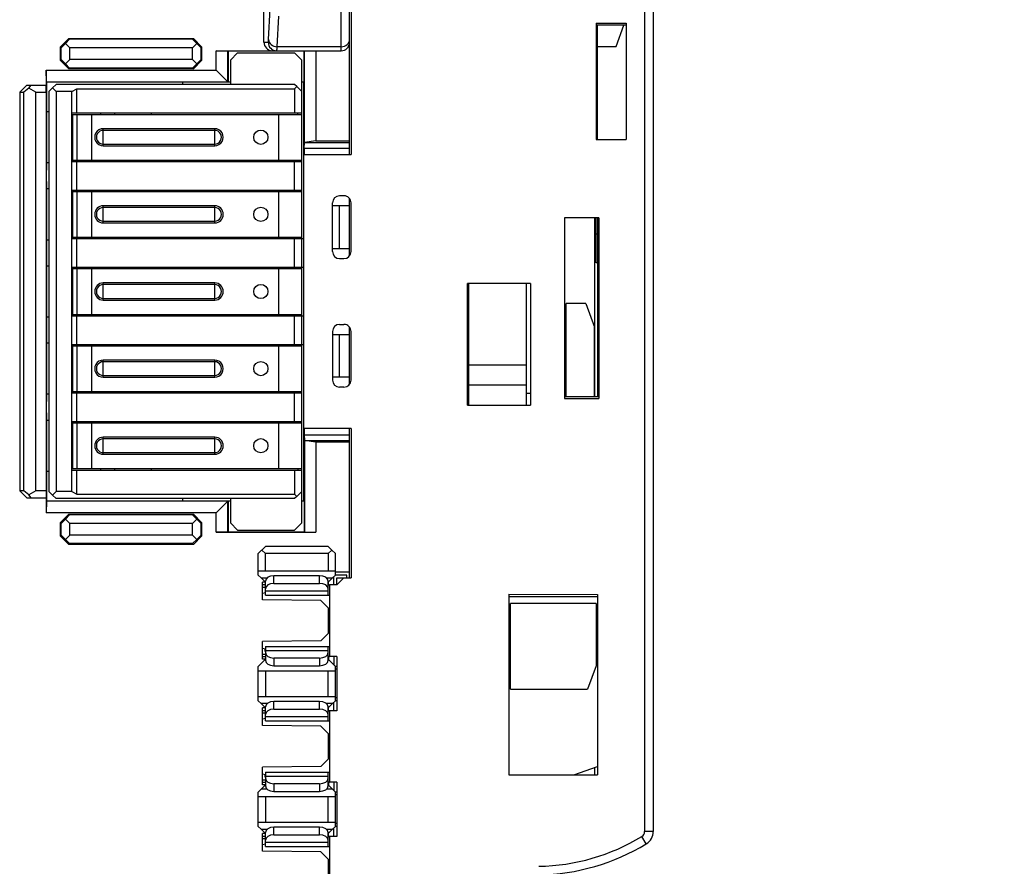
# Model space of a CAD drawing. Extents: x 0 to 188, y 0 to 176.
# Tile 33 of 35: x 119 to 153, y 97 to 127. Entities that reach past the tile are written whole.
import ezdxf

# ---------------------------------------------------------------- set-up
doc = ezdxf.new("R2010")
doc.units = 0
doc.header["$LTSCALE"] = 11.433915
doc.header["$MEASUREMENT"] = 0
doc.layers.get('0').update_dxf_attribs({"linetype": 'CONTINUOUS'})
doc.styles.add('TEXTSTYLE_2', font='txt', dxfattribs={"width": 0.7})
doc.dimstyles.new('DIMSTYLE_1', dxfattribs={"dimtxt": 3.2, "dimasz": 1.9, "dimexe": 1, "dimexo": 0.5, "dimgap": 0.8, "dimtad": 1, "dimdec": 3, "dimtxsty": 'TEXTSTYLE_2', "dimblk": 'OPEN', "dimblk1": 'OPEN', "dimblk2": 'OPEN', "dimcen": 0.09, "dimazin": 3, "dimtp": 0.001969, "dimtm": 0.001969, "dimtfac": 1, "dimtdec": 3, "dimtofl": 0, "dimtmove": 0, "dimatfit": 3, "dimtolj": 1})

# ---------------------------------------------------------------- blocks, each defined once
blk = doc.blocks.new('_OPEN')
at = {"color": 0, "linetype": 'BYBLOCK'}
for p, q in [((0, 0), (-1, 0.263)), ((-1, -0.263), (0, 0)), ((-1, 0), (0, 0))]:
    blk.add_line(p, q, dxfattribs=at)
blk = doc.blocks.new('*D3')
at = {"color": 2, "linetype": 'CONTINUOUS'}
for p, q in [((140.934, 138.902), (185.94, 138.902)), ((185.94, 138.902), (187.74, 138.902)), ((186.74, 138.902), (186.74, 79.152)), ((186.74, 19.402), (186.74, 79.152)), ((140.934, 19.402), (185.94, 19.402)), ((185.94, 19.402), (187.74, 19.402))]:
    blk.add_line(p, q, dxfattribs=at)
at = {"color": 2, "linetype": 'CONTINUOUS', "xscale": 1.9, "yscale": 1.9, "zscale": 1.9}
for p, rotation in [((186.74, 138.902), 90), ((186.74, 19.402), 270)]:
    blk.add_blockref('_OPEN', p, dxfattribs=dict(at, rotation=rotation))
at = {"color": 2, "linetype": 'CONTINUOUS', "insert": (182.74, 79.058), "char_height": 3.2, "width": 6.72, "attachment_point": 2, "rotation": 90, "style": 'TEXTSTYLE_2'}
blk.add_mtext('120', dxfattribs=at)

msp = doc.modelspace()

# ---------------------------------------------------------------- linework, layer by layer
at = {"color": 7, "linetype": 'CONTINUOUS'}
for p, q in [((130.1086, 122.1271), (130.1086, 132.052)), ((130.1589, 132.052), (130.1589, 122.1271)), ((129.8089, 125.752), (129.8089, 131.1518)), ((127.1086, 126.0521), (127.1086, 129.6518)), ((127.2691, 126.1516), (127.3312, 127.2179)), ((140.4335, 127.3285), (140.4335, 98.4188)), ((140.7336, 127.3285), (140.7336, 98.4188)), ((127.5689, 125.8943), (127.6309, 126.9605)), ((138.7338, 126.7235), (139.7838, 126.7225)), ((138.7338, 126.7235), (138.7338, 122.6521)), ((139.7838, 126.6526), (138.7338, 126.6536)), ((138.7837, 122.6521), (138.7837, 126.6536)), ((139.4338, 125.9018), (139.707, 126.6526)), ((139.7838, 126.7225), (139.7838, 122.6521)), ((120.2784, 126.1826), (119.9783, 125.8826)), ((120.3059, 126.1547), (120.1574, 126.0032)), ((120.2784, 126.1826), (124.6392, 126.1826)), ((120.3059, 126.1547), (120.2784, 126.1826)), ((124.6112, 126.1547), (120.3059, 126.1547)), ((124.6112, 126.1547), (124.6392, 126.1826)), ((124.6112, 126.1547), (124.7601, 126.0032)), ((124.6392, 126.1826), (124.9392, 125.8826)), ((119.9783, 125.8826), (119.9783, 125.4213)), ((120.0062, 125.8547), (119.9783, 125.8826)), ((120.0062, 125.8547), (120.1574, 126.0032)), ((120.0062, 125.4492), (120.0062, 125.8547)), ((120.1574, 126.0032), (120.3087, 125.8519)), ((120.3087, 125.4519), (120.3087, 125.8519)), ((124.6089, 125.8519), (120.3087, 125.8519)), ((124.7601, 126.0032), (124.6089, 125.8519)), ((124.6089, 125.4519), (124.6089, 125.8519)), ((124.9113, 125.8547), (124.7601, 126.0032)), ((124.9113, 125.8547), (124.9392, 125.8826)), ((124.9113, 125.4492), (124.9113, 125.8547)), ((124.9392, 125.4213), (124.9392, 125.8826)), ((127.1086, 126.0521), (127.2564, 126.0521)), ((129.8089, 125.8943), (127.5689, 125.8943)), ((138.7837, 125.9018), (139.4338, 125.9018)), ((125.4388, 125.0719), (125.4388, 125.752)), ((125.4388, 125.752), (129.8089, 125.752)), ((125.8449, 125.7458), (125.4388, 125.752)), ((125.8449, 124.6657), (125.8449, 125.7458)), ((125.8449, 125.7458), (125.8505, 125.7403)), ((125.8505, 125.7403), (125.8505, 124.6602)), ((128.517, 125.7403), (125.8505, 125.7403)), ((125.9338, 125.4268), (126.1836, 125.6769)), ((126.1836, 125.6769), (128.1838, 125.6769)), ((128.4336, 125.4268), (128.1838, 125.6769)), ((128.5225, 125.7458), (128.517, 125.7403)), ((128.517, 124.6602), (128.517, 125.7403)), ((128.5225, 125.7458), (128.9286, 125.752)), ((128.5225, 122.5391), (128.5225, 125.7458)), ((128.9286, 125.752), (128.9286, 122.6018)), ((120.0062, 125.4492), (119.9783, 125.4213)), ((119.9783, 125.4213), (120.2784, 125.1215)), ((120.0062, 125.4492), (120.1574, 125.3007)), ((120.1574, 125.3007), (120.3087, 125.4519)), ((120.3059, 125.1494), (120.1574, 125.3007)), ((120.3059, 125.1494), (120.2784, 125.1215)), ((124.6392, 125.1215), (120.2784, 125.1215)), ((124.6112, 125.1494), (120.3059, 125.1494)), ((124.6089, 125.4519), (120.3087, 125.4519)), ((124.7601, 125.3007), (124.6089, 125.4519)), ((124.6112, 125.1494), (124.7601, 125.3007)), ((124.6112, 125.1494), (124.6392, 125.1215)), ((124.6392, 125.1215), (124.9392, 125.4213)), ((124.9113, 125.4492), (124.7601, 125.3007)), ((124.9113, 125.4492), (124.9392, 125.4213)), ((125.9338, 125.4268), (125.9338, 124.5769)), ((128.4336, 109.2269), (128.4336, 125.4268)), ((119.4949, 124.6657), (119.4887, 125.0719)), ((119.4887, 125.0719), (119.4887, 124.5521)), ((119.4887, 125.0719), (125.4388, 125.0719)), ((125.8505, 124.6602), (125.4388, 125.0719)), ((118.8087, 124.5521), (118.5586, 124.302)), ((118.8817, 124.4436), (118.7084, 124.302)), ((118.8087, 124.5521), (119.4887, 124.5521)), ((118.8817, 124.4436), (118.9651, 124.5521)), ((119.1267, 124.302), (118.8817, 124.4436)), ((119.4798, 124.302), (119.4822, 124.5521)), ((119.4949, 124.6657), (125.8449, 124.6657)), ((119.4949, 124.6657), (119.5087, 124.652)), ((119.5087, 121.5755), (119.5087, 124.652)), ((125.9338, 124.652), (119.5087, 124.652)), ((119.7086, 124.4518), (119.5838, 124.3268)), ((119.7086, 124.4518), (119.8336, 124.5769)), ((119.7086, 124.4518), (119.8336, 124.3268)), ((128.1838, 124.5769), (119.8336, 124.5769)), ((120.3838, 124.3268), (120.5571, 124.427)), ((120.5571, 123.5768), (120.5571, 124.427)), ((120.5571, 124.427), (128.1838, 124.427)), ((124.2588, 124.652), (124.2588, 124.5769)), ((125.9338, 124.6602), (125.8505, 124.6602)), ((128.2586, 124.5018), (128.1838, 124.5769)), ((128.2586, 124.5018), (128.1838, 124.427)), ((128.1838, 124.427), (128.1838, 123.5768)), ((128.4336, 124.3268), (128.2586, 124.5018)), ((128.517, 124.6602), (128.4336, 124.6602)), ((128.5087, 124.652), (128.4336, 124.652)), ((128.517, 124.6602), (128.5087, 124.652)), ((128.5087, 110.002), (128.5087, 124.652)), ((118.5586, 124.302), (118.5586, 110.3521)), ((118.5586, 124.302), (118.7084, 124.302)), ((118.7084, 110.3521), (118.7084, 124.302)), ((119.1267, 110.3521), (119.1267, 124.302)), ((119.1267, 124.302), (119.4798, 124.302)), ((119.4798, 124.302), (119.4798, 110.3521)), ((119.5838, 124.3268), (119.5838, 110.3269)), ((119.8336, 124.3268), (119.8336, 110.3269)), ((120.3838, 124.3268), (119.8336, 124.3268)), ((120.3838, 110.3269), (120.3838, 124.3268)), ((119.5087, 123.6271), (119.5838, 123.6271)), ((120.3838, 123.5768), (128.4336, 123.5768)), ((120.3845, 123.5268), (128.4336, 123.5268)), ((120.4189, 121.9269), (120.4189, 123.5268)), ((120.5671, 121.9269), (120.5671, 123.5268)), ((121.0838, 121.9269), (121.0838, 123.5268)), ((121.3835, 123.5768), (121.3835, 123.5268)), ((121.8838, 123.5268), (121.8838, 123.5768)), ((123.1636, 123.5768), (123.1636, 123.5268)), ((127.6336, 121.9269), (127.6336, 123.5268)), ((128.2968, 123.5268), (128.2968, 123.5768)), ((121.4838, 122.4268), (121.4838, 123.0269)), ((125.3837, 123.0269), (121.4838, 123.0269)), ((125.3837, 122.967), (121.4838, 122.967)), ((125.3837, 122.4268), (125.3837, 123.0269)), ((121.4838, 122.4871), (125.3837, 122.4871)), ((121.4838, 122.4268), (125.3837, 122.4268)), ((128.5211, 122.34), (128.5225, 122.5391)), ((128.9286, 122.6018), (128.5225, 122.5405)), ((128.5225, 122.5391), (130.1086, 122.5391)), ((128.9286, 122.6018), (130.1086, 122.6018)), ((138.7338, 122.6521), (139.7838, 122.6521)), ((128.5087, 122.1271), (130.1589, 122.1271)), ((128.5211, 122.34), (128.5211, 122.1271)), ((128.5211, 122.34), (130.1086, 122.34)), ((119.5838, 121.827), (119.5087, 121.827)), ((120.3838, 121.877), (128.4336, 121.877)), ((120.3845, 121.9269), (128.4336, 121.9269)), ((120.5571, 120.8768), (120.5571, 121.877)), ((121.3835, 121.9269), (121.3835, 121.877)), ((121.8838, 121.877), (121.8838, 121.9269)), ((123.1636, 121.9269), (123.1636, 121.877)), ((128.1838, 120.8768), (128.1838, 121.877)), ((128.2968, 121.9269), (128.2968, 121.877)), ((119.5087, 113.4754), (119.5087, 121.1786)), ((119.5087, 120.9268), (119.5838, 120.9268)), ((120.3838, 120.8768), (128.4336, 120.8768)), ((120.3845, 120.8269), (128.4336, 120.8269)), ((120.4189, 119.227), (120.4189, 120.8269)), ((120.5671, 119.227), (120.5671, 120.8269)), ((121.0838, 119.227), (121.0838, 120.8269)), ((121.3835, 120.8768), (121.3835, 120.8269)), ((121.8838, 120.8269), (121.8838, 120.8768)), ((123.1636, 120.8768), (123.1636, 120.8269)), ((127.6336, 119.227), (127.6336, 120.8269)), ((128.2968, 120.8269), (128.2968, 120.8768)), ((129.9088, 120.677), (129.7586, 120.677)), ((121.4838, 119.7269), (121.4838, 120.327)), ((125.3837, 120.327), (121.4838, 120.327)), ((125.3837, 119.7269), (125.3837, 120.327)), ((129.5088, 118.7268), (129.5088, 120.4269)), ((130.1086, 120.327), (129.5088, 120.327)), ((129.7586, 118.827), (129.7586, 120.327)), ((130.1086, 118.5769), (130.1086, 120.5768)), ((130.1589, 118.7261), (130.1589, 120.4279)), ((125.3837, 120.2671), (121.4838, 120.2671)), ((121.4838, 119.7868), (125.3837, 119.7868)), ((121.4838, 119.7269), (125.3837, 119.7269)), ((138.8337, 119.9019), (137.6337, 119.9019)), ((137.6337, 119.9019), (137.6337, 113.5795)), ((138.6838, 119.9019), (138.6838, 113.6518)), ((138.7338, 118.3299), (138.7338, 119.9019)), ((138.7837, 119.9019), (138.7837, 113.6518)), ((138.8337, 119.9019), (138.8337, 113.5805)), ((138.7837, 119.33), (138.7338, 119.33)), ((119.5838, 119.1271), (119.5087, 119.1271)), ((120.3838, 119.177), (128.5087, 119.177)), ((120.3845, 119.227), (128.4336, 119.227)), ((120.5571, 118.1769), (120.5571, 119.177)), ((121.3835, 119.227), (121.3835, 119.177)), ((121.8838, 119.177), (121.8838, 119.227)), ((123.1636, 119.227), (123.1636, 119.177)), ((128.1838, 118.1769), (128.1838, 119.177)), ((128.2968, 119.227), (128.2968, 119.177)), ((129.5088, 118.827), (130.1086, 118.827)), ((119.5087, 118.2269), (119.5838, 118.2269)), ((129.7586, 118.477), (129.9088, 118.477)), ((138.7837, 118.3299), (138.7338, 118.3299)), ((120.3838, 118.1769), (128.5087, 118.1769)), ((120.3845, 118.127), (128.4336, 118.127)), ((120.4189, 116.5271), (120.4189, 118.127)), ((120.5671, 116.5271), (120.5671, 118.127)), ((121.0838, 116.5271), (121.0838, 118.127)), ((121.3835, 118.1769), (121.3835, 118.127)), ((121.8838, 118.127), (121.8838, 118.1769)), ((123.1636, 118.1769), (123.1636, 118.127)), ((127.6336, 116.5271), (127.6336, 118.127)), ((128.2968, 118.127), (128.2968, 118.1769)), ((121.4838, 117.0269), (121.4838, 117.6271)), ((125.3837, 117.6271), (121.4838, 117.6271)), ((125.3837, 117.5668), (121.4838, 117.5668)), ((125.3837, 117.0269), (125.3837, 117.6271)), ((134.2331, 117.5372), (134.2837, 117.5303)), ((136.4338, 117.6019), (134.2338, 117.6019)), ((134.2338, 113.3521), (134.2338, 117.6019)), ((134.2837, 113.3521), (134.2837, 117.6019)), ((136.2836, 117.6019), (136.2836, 113.3521)), ((136.4338, 117.6019), (136.4338, 113.3521)), ((134.2837, 117.3735), (134.2331, 117.3666)), ((121.4838, 117.0869), (125.3837, 117.0869)), ((121.4838, 117.0269), (125.3837, 117.0269)), ((134.2837, 116.8692), (134.2338, 116.8623)), ((138.3789, 116.9019), (137.6837, 116.9019)), ((137.6837, 113.6518), (137.6837, 116.9019)), ((138.3789, 116.9019), (138.6786, 116.0778)), ((120.3845, 116.5271), (128.4336, 116.5271)), ((121.3835, 116.5271), (121.3835, 116.4768)), ((121.8838, 116.4768), (121.8838, 116.5271)), ((123.1636, 116.5271), (123.1636, 116.4768)), ((128.2968, 116.5271), (128.2968, 116.4768)), ((134.2338, 116.7469), (134.2837, 116.74)), ((119.5838, 116.4268), (119.5087, 116.4268)), ((120.3838, 116.4768), (128.5087, 116.4768)), ((120.5571, 115.477), (120.5571, 116.4768)), ((128.1838, 115.477), (128.1838, 116.4768)), ((129.7586, 116.177), (129.9088, 116.177)), ((134.2331, 116.2425), (134.2834, 116.2356)), ((129.5088, 115.9269), (129.5088, 114.2268)), ((129.5088, 115.827), (130.1086, 115.827)), ((129.7586, 114.327), (129.7586, 115.827)), ((130.1086, 114.0769), (130.1086, 116.0768)), ((130.1589, 114.2261), (130.1589, 115.928)), ((134.2841, 116.0789), (134.2338, 116.072)), ((138.6786, 113.6518), (138.6786, 116.0778)), ((119.5087, 115.527), (119.5838, 115.527)), ((120.3838, 115.477), (128.5087, 115.477)), ((121.3835, 115.477), (121.3835, 115.4271)), ((121.8838, 115.4271), (121.8838, 115.477)), ((123.1636, 115.477), (123.1636, 115.4271)), ((128.2968, 115.4271), (128.2968, 115.477)), ((134.2837, 115.5745), (134.2331, 115.5673)), ((120.3845, 115.4271), (128.4336, 115.4271)), ((120.4189, 113.8268), (120.4189, 115.4271)), ((120.5671, 113.8268), (120.5671, 115.4271)), ((121.0838, 113.8268), (121.0838, 115.4271)), ((127.6336, 113.8268), (127.6336, 115.4271)), ((134.2331, 115.4522), (134.2837, 115.4453)), ((121.4838, 114.327), (121.4838, 114.9268)), ((125.3837, 114.9268), (121.4838, 114.9268)), ((125.3837, 114.8669), (121.4838, 114.8669)), ((125.3837, 114.327), (125.3837, 114.9268)), ((134.2837, 114.7842), (134.2334, 114.7773)), ((134.2338, 114.9475), (134.2837, 114.9406)), ((136.2836, 114.7518), (134.2837, 114.7518)), ((121.4838, 114.387), (125.3837, 114.387)), ((121.4838, 114.327), (125.3837, 114.327)), ((130.1086, 114.327), (129.5088, 114.327)), ((134.283, 114.2795), (134.2327, 114.2726)), ((134.2331, 114.1575), (134.2834, 114.1506)), ((120.3838, 113.7768), (128.4336, 113.7768)), ((120.3845, 113.8268), (128.4336, 113.8268)), ((120.5571, 112.7771), (120.5571, 113.7768)), ((121.3835, 113.8268), (121.3835, 113.7768)), ((121.8838, 113.7768), (121.8838, 113.8268)), ((123.1636, 113.8268), (123.1636, 113.7768)), ((128.1838, 112.7771), (128.1838, 113.7768)), ((128.2968, 113.8268), (128.2968, 113.7768)), ((129.9088, 113.977), (129.7586, 113.977)), ((134.2837, 113.752), (134.2338, 113.752)), ((136.2836, 114.0518), (134.2837, 114.0518)), ((136.4338, 113.752), (136.2836, 113.752)), ((119.5838, 113.7269), (119.5087, 113.7269)), ((137.6337, 113.6518), (138.8337, 113.6518)), ((137.6337, 113.5795), (138.8337, 113.5805)), ((119.5087, 110.002), (119.5087, 113.0785)), ((134.2338, 113.3521), (136.4338, 113.3521)), ((119.5087, 112.827), (119.5838, 112.827)), ((120.3838, 112.7771), (128.4336, 112.7771)), ((120.3845, 112.7268), (128.4336, 112.7268)), ((120.4189, 111.1269), (120.4189, 112.7268)), ((120.5671, 111.1269), (120.5671, 112.7268)), ((121.0838, 111.1269), (121.0838, 112.7268)), ((121.3835, 112.7771), (121.3835, 112.7268)), ((121.8838, 112.7268), (121.8838, 112.7771)), ((123.1636, 112.7771), (123.1636, 112.7268)), ((127.6336, 111.1269), (127.6336, 112.7268)), ((128.2968, 112.7268), (128.2968, 112.7771)), ((130.1589, 112.527), (128.5087, 112.527)), ((128.5211, 112.527), (128.5211, 112.314)), ((130.1086, 107.3018), (130.1086, 112.527)), ((130.1589, 112.527), (130.1589, 107.3018)), ((121.4838, 111.6268), (121.4838, 112.2269)), ((125.3837, 112.2269), (121.4838, 112.2269)), ((125.3837, 112.167), (121.4838, 112.167)), ((125.3837, 111.6268), (125.3837, 112.2269)), ((128.5211, 112.314), (130.1086, 112.314)), ((128.5211, 112.314), (128.5225, 112.1146)), ((128.5225, 112.1146), (130.1086, 112.1146)), ((128.5225, 112.1146), (128.5225, 108.9079)), ((128.9286, 112.0519), (128.5225, 112.1136)), ((130.1086, 112.0519), (128.9286, 112.0519)), ((128.9286, 112.0519), (128.9286, 108.9017)), ((121.4838, 111.687), (125.3837, 111.687)), ((121.4838, 111.6268), (125.3837, 111.6268)), ((119.5838, 111.027), (119.5087, 111.027)), ((120.3838, 111.0769), (128.4336, 111.0769)), ((120.3845, 111.1269), (128.4336, 111.1269)), ((120.5571, 110.227), (120.5571, 111.0769)), ((121.3835, 111.1269), (121.3835, 111.0769)), ((121.8838, 111.0769), (121.8838, 111.1269)), ((123.1636, 111.1269), (123.1636, 111.0769)), ((128.1838, 111.0769), (128.1838, 110.227)), ((128.2968, 111.1269), (128.2968, 111.0769)), ((118.7084, 110.3521), (118.5586, 110.3521)), ((118.5586, 110.3521), (118.8087, 110.1019)), ((118.8817, 110.2105), (118.7084, 110.3521)), ((119.1267, 110.3521), (118.8817, 110.2105)), ((119.4798, 110.3521), (119.1267, 110.3521)), ((119.4798, 110.3521), (119.4822, 110.1019)), ((119.7086, 110.2019), (119.5838, 110.3269)), ((119.7086, 110.2019), (119.8336, 110.3269)), ((120.3838, 110.3269), (119.8336, 110.3269)), ((120.3838, 110.3269), (120.5571, 110.227)), ((128.4336, 110.3269), (128.2586, 110.1519)), ((118.8087, 110.1019), (119.4887, 110.1019)), ((118.9651, 110.1019), (118.8817, 110.2105)), ((119.4887, 110.1019), (119.4887, 109.5817)), ((119.4949, 109.9879), (119.4887, 109.5817)), ((119.4949, 109.9879), (119.5087, 110.002)), ((125.8449, 109.9879), (119.4949, 109.9879)), ((119.5087, 110.002), (125.9338, 110.002)), ((119.7086, 110.2019), (119.8336, 110.0768)), ((128.1838, 110.0768), (119.8336, 110.0768)), ((120.5571, 110.227), (128.1838, 110.227)), ((124.2588, 110.0768), (124.2588, 110.002)), ((125.8449, 109.9879), (125.4388, 109.5817)), ((125.8505, 109.9938), (125.8449, 109.9879)), ((125.8449, 108.9079), (125.8449, 109.9879)), ((125.8505, 109.9938), (125.9338, 109.9938)), ((125.8505, 109.9938), (125.8505, 108.9138)), ((125.9338, 110.0768), (125.9338, 109.2269)), ((128.2586, 110.1519), (128.1838, 110.227)), ((128.2586, 110.1519), (128.1838, 110.0768)), ((128.4336, 110.002), (128.5087, 110.002)), ((128.4336, 109.9938), (128.517, 109.9938)), ((128.517, 109.9938), (128.5087, 110.002)), ((128.517, 109.9938), (128.517, 108.9138)), ((125.4388, 109.5817), (119.4887, 109.5817)), ((120.2784, 109.5325), (119.9783, 109.2324)), ((120.0062, 109.2045), (120.1574, 109.3534)), ((120.3059, 109.5046), (120.1574, 109.3534)), ((120.1574, 109.3534), (120.3087, 109.2018)), ((120.2784, 109.5325), (124.6392, 109.5325)), ((120.3059, 109.5046), (120.2784, 109.5325)), ((124.6112, 109.5046), (120.3059, 109.5046)), ((124.7601, 109.3534), (124.6089, 109.2018)), ((124.6112, 109.5046), (124.6392, 109.5325)), ((124.6112, 109.5046), (124.7601, 109.3534)), ((124.6392, 109.5325), (124.9392, 109.2324)), ((124.9113, 109.2045), (124.7601, 109.3534)), ((125.4388, 108.9017), (125.4388, 109.5817)), ((119.9783, 109.2324), (119.9783, 108.7715)), ((120.0062, 109.2045), (119.9783, 109.2324)), ((120.0062, 108.7994), (120.0062, 109.2045)), ((124.6089, 109.2018), (120.3087, 109.2018)), ((120.3087, 108.8018), (120.3087, 109.2018)), ((124.6089, 108.8018), (124.6089, 109.2018)), ((124.9113, 109.2045), (124.9392, 109.2324)), ((124.9113, 108.7994), (124.9113, 109.2045)), ((124.9392, 108.7715), (124.9392, 109.2324)), ((125.8449, 108.9079), (125.8505, 108.9138)), ((125.8505, 108.9138), (128.517, 108.9138)), ((126.1836, 108.9768), (125.9338, 109.2269)), ((126.1836, 108.9768), (128.1838, 108.9768)), ((128.4336, 109.2269), (128.1838, 108.9768)), ((128.5225, 108.9079), (128.517, 108.9138)), ((120.0062, 108.7994), (119.9783, 108.7715)), ((119.9783, 108.7715), (120.2784, 108.4714)), ((120.0062, 108.7994), (120.1574, 108.6506)), ((120.1574, 108.6506), (120.3087, 108.8018)), ((120.3059, 108.4993), (120.1574, 108.6506)), ((124.6089, 108.8018), (120.3087, 108.8018)), ((124.7601, 108.6506), (124.6089, 108.8018)), ((124.6112, 108.4993), (124.7601, 108.6506)), ((124.6392, 108.4714), (124.9392, 108.7715)), ((124.9113, 108.7994), (124.7601, 108.6506)), ((124.9113, 108.7994), (124.9392, 108.7715)), ((125.8449, 108.9079), (125.4388, 108.9017)), ((125.4388, 108.9017), (128.9286, 108.9017)), ((128.5225, 108.9079), (128.9286, 108.9017)), ((120.3059, 108.4993), (120.2784, 108.4714)), ((124.6392, 108.4714), (120.2784, 108.4714)), ((124.6112, 108.4993), (120.3059, 108.4993)), ((124.6112, 108.4993), (124.6392, 108.4714)), ((126.9088, 108.152), (127.1586, 108.4018)), ((127.1586, 108.152), (127.0338, 108.2771)), ((129.3586, 108.4018), (127.1586, 108.4018)), ((129.4837, 108.2771), (129.3586, 108.4018)), ((129.3586, 108.152), (129.4837, 108.2771)), ((129.6087, 108.152), (129.4837, 108.2771)), ((126.9088, 107.402), (126.9088, 108.152)), ((129.3586, 108.152), (127.1586, 108.152)), ((127.1586, 107.5519), (127.1586, 108.152)), ((129.3586, 108.152), (129.3586, 107.5519)), ((129.6087, 107.402), (129.6087, 108.152)), ((126.9088, 107.5519), (129.6087, 107.5519)), ((127.0121, 107.2984), (126.9088, 107.402)), ((127.0121, 107.2984), (127.2164, 107.2984)), ((127.1582, 107.1526), (127.0121, 107.2984)), ((129.0585, 107.3772), (127.4583, 107.3772)), ((127.4583, 107.1089), (127.4583, 107.3772)), ((129.0585, 107.1089), (129.0585, 107.3772)), ((129.3004, 107.2984), (129.505, 107.2984)), ((129.3589, 107.1523), (129.505, 107.2984)), ((129.6087, 107.402), (129.505, 107.2984)), ((129.5584, 107.052), (129.5584, 107.3517)), ((130.1086, 107.5019), (129.6087, 107.5019)), ((130.0084, 107.402), (129.6087, 107.402)), ((129.9088, 107.3018), (129.6587, 107.052)), ((129.6587, 107.3018), (130.1589, 107.3018)), ((129.6587, 107.052), (129.6587, 107.3018)), ((130.0084, 107.3018), (130.0084, 107.402)), ((127.1586, 107.1519), (127.0583, 107.1519)), ((127.0583, 106.5287), (127.0583, 107.1519)), ((127.1586, 107.052), (127.0583, 107.052)), ((127.0583, 106.9752), (127.1586, 106.9762)), ((127.1569, 106.8829), (127.1569, 106.7816)), ((127.1586, 106.6999), (127.1586, 107.1843)), ((127.1586, 106.8518), (129.3586, 106.8518)), ((127.4583, 107.1089), (129.0585, 107.1089)), ((129.3586, 106.6999), (129.3586, 107.1843)), ((129.4086, 107.05), (129.3586, 107.05)), ((129.3672, 107.052), (129.3672, 107.1602)), ((129.3672, 107.052), (129.4082, 107.052)), ((129.6587, 107.052), (129.4086, 107.052)), ((129.4086, 107.052), (129.4086, 104.5519)), ((127.1586, 106.7819), (127.0583, 106.7578)), ((129.0995, 106.5108), (127.0583, 106.5287)), ((127.1586, 106.6999), (129.4086, 106.6999)), ((129.0995, 106.5108), (129.3586, 106.2521)), ((135.6838, 106.7258), (138.7837, 106.7234)), ((135.6838, 106.7258), (135.6838, 100.4019)), ((135.6838, 106.652), (138.7837, 106.652)), ((138.7837, 106.7234), (138.7837, 100.4019)), ((129.3586, 106.2521), (129.3586, 105.3519)), ((129.3586, 106.2018), (129.4086, 106.2018)), ((138.7338, 106.4019), (135.7338, 106.4019)), ((135.7338, 103.402), (135.7338, 106.4019)), ((138.7338, 106.4019), (138.7338, 104.226)), ((129.3586, 105.3519), (129.0995, 105.0931)), ((129.3586, 105.4018), (129.4086, 105.4018)), ((129.0995, 105.0931), (127.0583, 105.0752)), ((127.0583, 104.452), (127.0583, 105.0752)), ((127.0583, 104.8461), (127.1586, 104.822)), ((127.1569, 104.7207), (127.1569, 104.8223)), ((127.1586, 104.904), (129.4086, 104.904)), ((127.1586, 104.904), (127.1586, 104.4196)), ((129.3586, 104.4196), (129.3586, 104.904)), ((127.1586, 104.452), (126.9088, 104.2019)), ((127.0583, 104.6284), (127.1586, 104.6277)), ((127.0583, 104.5519), (127.1586, 104.5519)), ((127.1586, 104.452), (127.0583, 104.452)), ((129.3586, 104.7521), (127.1586, 104.7521)), ((129.0585, 104.4947), (127.4583, 104.4947)), ((127.4583, 104.4947), (127.4583, 104.2267)), ((129.0585, 104.4947), (129.0585, 104.2267)), ((129.3586, 104.554), (129.4086, 104.554)), ((129.6087, 104.2019), (129.3586, 104.452)), ((129.6587, 104.5519), (129.3672, 104.5519)), ((129.3672, 104.5519), (129.3672, 104.4437)), ((129.5584, 104.5519), (129.5584, 104.2522)), ((129.6587, 104.5519), (129.6587, 102.652)), ((126.9088, 103.002), (126.9088, 104.2019)), ((127.4583, 104.2267), (129.0585, 104.2267)), ((129.6587, 104.2019), (129.6087, 104.2019)), ((129.6087, 103.002), (129.6087, 104.2019)), ((129.6587, 104.102), (129.6087, 104.102)), ((138.7338, 104.226), (138.4337, 103.402)), ((126.9088, 104.052), (129.6087, 104.052)), ((127.1586, 104.052), (127.1586, 103.1518)), ((129.3586, 103.1518), (129.3586, 104.052)), ((135.7338, 103.402), (138.4337, 103.402)), ((126.9088, 103.1518), (129.6087, 103.1518)), ((129.6587, 103.1019), (129.6087, 103.1019)), ((127.0121, 102.8983), (126.9088, 103.002)), ((127.2164, 102.8983), (127.0121, 102.8983)), ((127.1582, 102.7525), (127.0121, 102.8983)), ((127.1586, 102.7519), (127.0583, 102.7519)), ((127.0583, 102.1286), (127.0583, 102.7519)), ((127.1586, 102.2998), (127.1586, 102.7842)), ((129.0585, 102.9771), (127.4583, 102.9771)), ((127.4583, 102.7091), (127.4583, 102.9771)), ((127.4583, 102.7091), (129.0585, 102.7091)), ((129.0585, 102.7091), (129.0585, 102.9771)), ((129.505, 102.8983), (129.3004, 102.8983)), ((129.3586, 102.2998), (129.3586, 102.7842)), ((129.3589, 102.7522), (129.505, 102.8983)), ((129.3672, 102.652), (129.3672, 102.7601)), ((129.6087, 103.002), (129.505, 102.8983)), ((129.5584, 102.652), (129.5584, 102.9517)), ((129.6587, 103.002), (129.6087, 103.002)), ((127.1586, 102.652), (127.0583, 102.652)), ((127.0583, 102.5755), (127.1586, 102.5761)), ((127.1586, 102.3818), (127.0583, 102.3577)), ((127.1569, 102.4831), (127.1569, 102.3815)), ((127.1586, 102.4518), (129.3586, 102.4518)), ((129.4086, 102.6499), (129.3586, 102.6499)), ((129.3672, 102.652), (129.4082, 102.652)), ((129.6587, 102.652), (129.4086, 102.652)), ((129.4086, 102.652), (129.4086, 100.1519)), ((129.0995, 102.1107), (127.0583, 102.1286)), ((127.1586, 102.2998), (129.4086, 102.2998)), ((129.0995, 102.1107), (129.3586, 101.852)), ((129.3586, 101.852), (129.3586, 100.9518)), ((129.3586, 101.802), (129.4086, 101.802)), ((129.3586, 101.0021), (129.4086, 101.0021)), ((129.0995, 100.693), (127.0583, 100.6752)), ((127.0583, 100.0519), (127.0583, 100.6752)), ((129.3586, 100.9518), (129.0995, 100.693)), ((137.9576, 100.4019), (138.7837, 100.7027)), ((138.6838, 100.6662), (138.6838, 100.4019)), ((127.0583, 100.446), (127.1586, 100.4219)), ((127.1569, 100.321), (127.1569, 100.4223)), ((127.1586, 100.5039), (129.4086, 100.5039)), ((127.1586, 100.5039), (127.1586, 100.0196)), ((129.3586, 100.352), (127.1586, 100.352)), ((129.3586, 100.0196), (129.3586, 100.5039)), ((135.6838, 100.4019), (138.7837, 100.4019)), ((127.1582, 100.0512), (127.0121, 99.9055)), ((127.0583, 100.2287), (127.1586, 100.2276)), ((127.0583, 100.1519), (127.1586, 100.1519)), ((127.1586, 100.0519), (127.0583, 100.0519)), ((129.0585, 100.095), (127.4583, 100.095)), ((127.4583, 100.095), (127.4583, 99.8266)), ((129.0585, 100.095), (129.0585, 99.8266)), ((129.3586, 100.1539), (129.4086, 100.1539)), ((129.3589, 100.0516), (129.505, 99.9055)), ((129.6587, 100.1519), (129.3672, 100.1519)), ((129.3672, 100.1519), (129.3672, 100.0437)), ((129.5584, 100.1519), (129.5584, 99.8521)), ((129.6587, 100.1519), (129.6587, 98.252)), ((127.0121, 99.9055), (126.9088, 99.8018)), ((126.9088, 98.6021), (126.9088, 99.8018)), ((126.9088, 99.652), (129.6087, 99.652)), ((127.2164, 99.9055), (127.0121, 99.9055)), ((127.1586, 99.652), (127.1586, 98.7523)), ((127.4583, 99.8266), (129.0585, 99.8266)), ((129.505, 99.9055), (129.3004, 99.9055)), ((129.3586, 98.7523), (129.3586, 99.652)), ((129.6087, 99.8018), (129.505, 99.9055)), ((129.6587, 99.8018), (129.6087, 99.8018)), ((129.6087, 98.6021), (129.6087, 99.8018)), ((129.6587, 99.7019), (129.6087, 99.7019)), ((126.9088, 98.7523), (129.6087, 98.7523)), ((127.0121, 98.4987), (126.9088, 98.6021)), ((129.0585, 98.5773), (127.4583, 98.5773)), ((127.4583, 98.3092), (127.4583, 98.5773)), ((129.0585, 98.3092), (129.0585, 98.5773)), ((129.6087, 98.6021), (129.505, 98.4987)), ((129.6587, 98.702), (129.6087, 98.702)), ((129.6587, 98.6021), (129.6087, 98.6021)), ((127.0121, 98.4987), (127.2164, 98.4987)), ((127.1582, 98.3526), (127.0121, 98.4987)), ((127.1586, 98.3519), (127.0583, 98.3519)), ((127.0583, 97.7284), (127.0583, 98.3519)), ((127.1586, 98.252), (127.0583, 98.252)), ((127.1586, 97.9), (127.1586, 98.3843)), ((127.4583, 98.3092), (129.0585, 98.3092)), ((129.3004, 98.4987), (129.505, 98.4987)), ((129.3586, 97.9), (129.3586, 98.3843)), ((129.4086, 98.25), (129.3586, 98.25)), ((129.3589, 98.3519), (129.505, 98.4987)), ((129.3672, 98.252), (129.3672, 98.3602)), ((129.3672, 98.252), (129.4082, 98.252)), ((129.6587, 98.252), (129.4086, 98.252)), ((129.4086, 98.252), (129.4086, 95.7516)), ((129.5584, 98.252), (129.5584, 98.5518)), ((140.4932, 97.9909), (140.3374, 98.2472)), ((140.7336, 98.4188), (140.4335, 98.4188)), ((127.0583, 98.1756), (127.1586, 98.1763)), ((127.1586, 97.982), (127.0583, 97.9578)), ((127.1569, 98.0832), (127.1569, 97.9812)), ((127.1586, 98.0522), (129.3586, 98.0522)), ((127.1586, 97.9), (129.4086, 97.9)), ((129.0995, 97.7105), (127.0583, 97.7284)), ((129.0995, 97.7105), (129.3586, 97.4521)), ((129.3586, 97.4521), (129.3586, 96.5522)), ((129.3586, 97.4018), (129.4086, 97.4018))]:
    msp.add_line(p, q, dxfattribs=at)
for centre, radius, start, end in [((127.4088, 126.0521), 0.3002, 180.00914, 268.79299), ((127.5565, 126.0521), 0.3001, 180.00202, 269.99798), ((126.8832, 125.8739), 0.685, 349.72137, 1.70666), ((129.8086, 126.052), 0.3, 270.05588, 0.01256), ((121.4838, 122.7269), 0.3001, 89.99663, 270.00337), ((121.4836, 122.727), 0.2399, 89.95407, 270.04593), ((125.3837, 122.7269), 0.3001, 269.99663, 90.00337), ((125.3838, 122.727), 0.2399, 269.95407, 90.04593), ((129.7588, 120.427), 0.25, 90.05416, 180.01862), ((129.9088, 120.4269), 0.2501, 359.99688, 90.00312), ((121.4838, 120.0269), 0.3001, 90, 270), ((125.3837, 120.0269), 0.3001, 270, 90), ((121.4838, 120.0269), 0.2401, 89.99579, 270.00421), ((125.3837, 120.0269), 0.2401, 269.99579, 90.00421), ((129.7588, 118.727), 0.25, 180.045, 269.96309), ((129.9089, 118.727), 0.25, 269.97966, 359.93947), ((121.4838, 117.327), 0.3001, 90, 270), ((121.4836, 117.3268), 0.24, 89.9575, 270.0425), ((125.3837, 117.327), 0.3001, 270, 90), ((125.3838, 117.3268), 0.24, 269.9575, 90.0425), ((129.7588, 115.927), 0.25, 90.0471, 180.01687), ((129.9088, 115.927), 0.2501, 359.99864, 90.01017), ((121.4836, 114.6269), 0.2999, 89.9666, 270.0334), ((121.4836, 114.6269), 0.24, 89.95788, 270.04212), ((125.3838, 114.6269), 0.2999, 269.9666, 90.0334), ((125.3838, 114.6269), 0.24, 269.95788, 90.04212), ((129.7588, 114.227), 0.25, 180.04546, 269.96263), ((129.9089, 114.227), 0.25, 269.98012, 359.93901), ((121.4838, 111.9268), 0.3001, 90, 270), ((121.4836, 111.927), 0.24, 89.95788, 270.04212), ((125.3837, 111.9268), 0.3001, 270, 90), ((125.3838, 111.927), 0.24, 269.95788, 90.04212), ((136.6009, 104.4097), 7.2068, 271.01297, 301.22961), ((140.2325, 98.4189), 0.5011, 301.34216, 359.98944), ((136.6018, 104.4077), 7.5045, 271.00845, 301.2344)]:
    msp.add_arc(centre, radius, start, end, dxfattribs=at)
for points in [[(127.2564, 126.0521), (127.2609, 126.0521), (127.2654, 126.0865), (127.2691, 126.1516)], [(127.2691, 126.1516), (127.2719, 126.0114), (127.4056, 125.897), (127.5689, 125.8943)], [(129.8089, 125.8943), (129.9742, 125.8943), (130.1086, 126.0097), (130.1086, 126.1516)], [(127.4583, 107.3772), (127.2926, 107.3772), (127.1586, 107.2908), (127.1586, 107.1843)], [(129.3586, 107.1843), (129.3586, 107.2908), (129.2242, 107.3772), (129.0585, 107.3772)], [(127.4583, 107.1089), (127.2926, 107.1089), (127.1586, 107.0227), (127.1586, 106.9163)], [(129.3586, 106.9163), (129.3586, 107.0227), (129.2242, 107.1089), (129.0585, 107.1089)], [(129.3669, 107.0517), (129.3638, 107.0527), (129.3603, 107.0513), (129.3583, 107.0489)], [(127.1586, 104.6877), (127.1586, 104.5812), (127.2926, 104.4947), (127.4583, 104.4947)], [(129.0585, 104.4947), (129.2242, 104.4947), (129.3586, 104.5812), (129.3586, 104.6877)], [(129.3583, 104.555), (129.3603, 104.5523), (129.3638, 104.5512), (129.3669, 104.5523)], [(127.1586, 104.4196), (127.1586, 104.3132), (127.2926, 104.2267), (127.4583, 104.2267)], [(129.0585, 104.2267), (129.2242, 104.2267), (129.3586, 104.3132), (129.3586, 104.4196)], [(127.4583, 102.9771), (127.2926, 102.9771), (127.1586, 102.8907), (127.1586, 102.7842)], [(127.4583, 102.7091), (127.2926, 102.7091), (127.1586, 102.6227), (127.1586, 102.5162)], [(129.3586, 102.7842), (129.3586, 102.8907), (129.2242, 102.9771), (129.0585, 102.9771)], [(129.3586, 102.5162), (129.3586, 102.6227), (129.2242, 102.7091), (129.0585, 102.7091)], [(129.3669, 102.6516), (129.3638, 102.6526), (129.3603, 102.6516), (129.3583, 102.6488)], [(127.1586, 100.2876), (127.1586, 100.1811), (127.2926, 100.095), (127.4583, 100.095)], [(127.1586, 100.0196), (127.1586, 99.9131), (127.2926, 99.8266), (127.4583, 99.8266)], [(129.0585, 100.095), (129.2242, 100.095), (129.3586, 100.1811), (129.3586, 100.2876)], [(129.0585, 99.8266), (129.2242, 99.8266), (129.3586, 99.9131), (129.3586, 100.0196)], [(129.3583, 100.1549), (129.3603, 100.1522), (129.3638, 100.1511), (129.3669, 100.1522)], [(127.4583, 98.5773), (127.2926, 98.5773), (127.1586, 98.4911), (127.1586, 98.3843)], [(129.3586, 98.3843), (129.3586, 98.4911), (129.2242, 98.5773), (129.0585, 98.5773)], [(127.4583, 98.3092), (127.2926, 98.3092), (127.1586, 98.2224), (127.1586, 98.1163)], [(129.3586, 98.1163), (129.3586, 98.2224), (129.2242, 98.3092), (129.0585, 98.3092)], [(129.3669, 98.252), (129.3638, 98.2527), (129.3603, 98.2514), (129.3583, 98.2486)], [(140.3374, 98.2472), (140.3974, 98.2838), (140.4335, 98.3485), (140.4335, 98.4188)]]:
    msp.add_open_spline(points, degree=3, dxfattribs=at)
for points in [[(127.2499, 122.7268), (127.2499, 122.865), (127.1379, 122.977), (127.0001, 122.977), (126.8619, 122.977), (126.75, 122.865), (126.75, 122.7268), (126.75, 122.5887), (126.8619, 122.4771), (127.0001, 122.4771), (127.1379, 122.4771), (127.2499, 122.5887), (127.2499, 122.7268), (127.2499, 122.7268), (127.2499, 122.7268), (127.2499, 122.7268)], [(127.2499, 120.0269), (127.2499, 120.1651), (127.1379, 120.2771), (127.0001, 120.2771), (126.8619, 120.2771), (126.75, 120.1651), (126.75, 120.0269), (126.75, 119.8888), (126.8619, 119.7768), (127.0001, 119.7768), (127.1379, 119.7768), (127.2499, 119.8888), (127.2499, 120.0269), (127.2499, 120.0269), (127.2499, 120.0269), (127.2499, 120.0269)], [(127.2499, 117.327), (127.2499, 117.4652), (127.1379, 117.5768), (127.0001, 117.5768), (126.8619, 117.5768), (126.75, 117.4652), (126.75, 117.327), (126.75, 117.1889), (126.8619, 117.0769), (127.0001, 117.0769), (127.1379, 117.0769), (127.2499, 117.1889), (127.2499, 117.327), (127.2499, 117.327), (127.2499, 117.327), (127.2499, 117.327)], [(127.2499, 114.6271), (127.2499, 114.7649), (127.1379, 114.8769), (127.0001, 114.8769), (126.8619, 114.8769), (126.75, 114.7649), (126.75, 114.6271), (126.75, 114.489), (126.8619, 114.377), (127.0001, 114.377), (127.1379, 114.377), (127.2499, 114.489), (127.2499, 114.6271), (127.2499, 114.6271), (127.2499, 114.6271), (127.2499, 114.6271)], [(127.2499, 111.9268), (127.2499, 112.065), (127.1379, 112.177), (127.0001, 112.177), (126.8619, 112.177), (126.75, 112.065), (126.75, 111.9268), (126.75, 111.789), (126.8619, 111.6771), (127.0001, 111.6771), (127.1379, 111.6771), (127.2499, 111.789), (127.2499, 111.9268), (127.2499, 111.9268), (127.2499, 111.9268), (127.2499, 111.9268)]]:
    msp.add_open_spline(points, degree=3, knots=[0, 0, 0, 0, 1, 1, 1, 2, 2, 2, 3, 3, 3, 4, 4, 4, 5, 5, 5, 5], dxfattribs=at)

# ---------------------------------------------------------------- dimensions: what is measured, and where the dimension line sits
at = {"color": 2, "linetype": 'CONTINUOUS'}
dim = msp.add_linear_dim(base=(186.7397, 138.9019), p1=(140.4335, 19.4021), p2=(140.4335, 138.9019), angle=90, text='120', dimstyle='DIMSTYLE_1', dxfattribs=at)
dim.commit()
dim.dimension.update_dxf_attribs({"geometry": '*D3', "text_midpoint": (186.7397, 79.198), "dimtype": 160})

doc.saveas('drawing.dxf')
